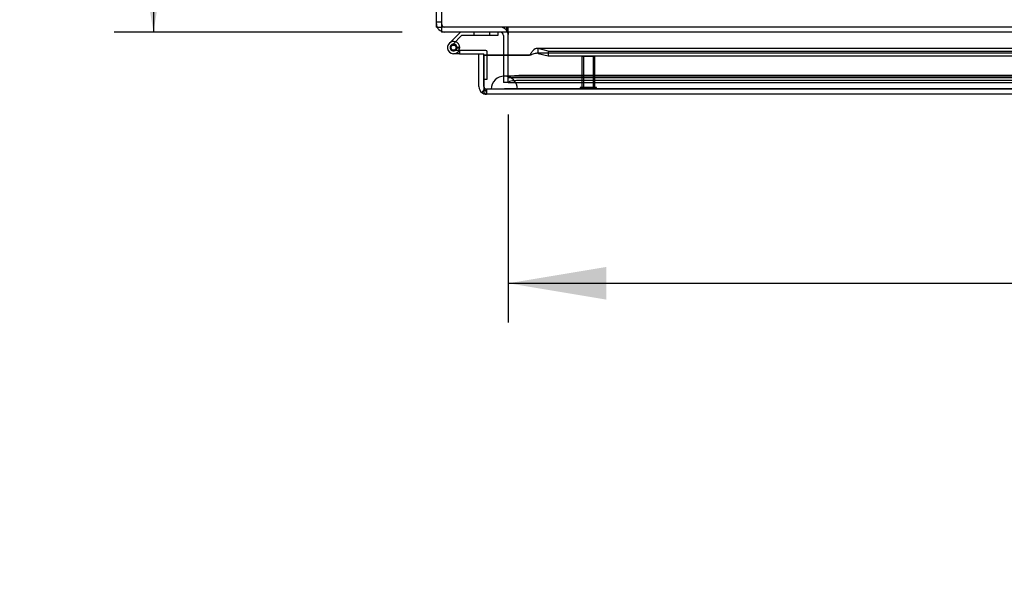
# Model space of a CAD drawing. Header units: inches. Extents: x 1 to 299, y -2 to 199.
# Tile 40 of 65: x 53 to 72, y 157 to 167. Entities that reach past the tile are written whole.
import ezdxf
from ezdxf.enums import TextEntityAlignment as Align
from ezdxf.lldxf.tags import DXFTag

# ---------------------------------------------------------------- set-up
doc = ezdxf.new("R2010")
doc.units = ezdxf.units.IN
doc.header["$MEASUREMENT"] = 0
for name, color, linetype in [('COM53933-3', 7, 'Continuous'), ('COM53955-3', 7, 'Continuous'), ('COM54746-60', 7, 'Continuous'), ('COM70220', 7, 'Continuous'), ('COM71175-1', 7, 'Continuous'), ('COM71180-3', 7, 'Continuous'), ('Default', 7, 'Continuous'), ('STD26258', 7, 'Continuous')]:
    doc.layers.add(name, color=color, linetype=linetype)
doc.styles.add('SEACAD_Times_New_Roman', font='times.ttf')
tags = doc.linetypes.add('HIDDEN2', pattern=[0.1875, 0.125, -0.0625]).pattern_tags.tags
tags[6:7] = [DXFTag(74, 4), DXFTag(75, 0), DXFTag(340, '0'), DXFTag(46, 0.0), DXFTag(50, 0.0), DXFTag(44, 0.0), DXFTag(45, 0.0)]
tags[4:5] = [DXFTag(74, 4), DXFTag(75, 0), DXFTag(340, '0'), DXFTag(46, 0.0), DXFTag(50, 0.0), DXFTag(44, 0.0), DXFTag(45, 0.0)]
doc.dimstyles.new('HAMMOND_(STH_-_300x200)', dxfattribs={"dimtxt": 1.5, "dimasz": 1.875, "dimexe": 0.75, "dimexo": 0.75, "dimgap": 0.375, "dimtad": 0, "dimtih": 1, "dimtoh": 1, "dimzin": 0, "dimdsep": 46, "dimtxsty": 'SEACAD_Times_New_Roman', "dimblk1": '_SE_FILLED', "dimblk2": '_SE_FILLED', "dimsah": 1, "dimcen": 0.75, "dimadec": 0, "dimazin": 0, "dimtfac": 0.8, "dimtofl": 0, "dimtmove": 1, "dimatfit": 3, "dimfxl": 1, "dimtolj": 1, "dimtzin": 0, "dimarcsym": 0})

# ---------------------------------------------------------------- blocks, each defined once
blk = doc.blocks.new('SE6')
at = {"layer": 'COM53933-3', "color": 7, "linetype": 'Continuous'}
for p, q in [((61.112, 178.739), (61.112, 167.181)), ((61.112, 167.181), (61.112, 167.038)), ((97.982, 167.038), (61.112, 167.038)), ((62.392, 167.038), (62.392, 166.99)), ((62.392, 166.595), (62.392, 166.99))]:
    blk.add_line(p, q, dxfattribs=at)
at = {"layer": 'COM53933-3', "color": 7, "linetype": 'HIDDEN2'}
for p, q in [((97.982, 167.133), (61.112, 167.133)), ((62.362, 167.038), (62.362, 167.133)), ((62.392, 167.038), (62.392, 167.133)), ((62.392, 166.214), (62.392, 166.595)), ((62.392, 166.167), (62.392, 166.214)), ((62.392, 166.071), (62.392, 166.167)), ((62.392, 166.167), (62.393, 166.166)), ((62.392, 166.166), (95.702, 166.166)), ((95.452, 166.207), (62.642, 166.207)), ((62.393, 166.073), (62.392, 166.071)), ((62.392, 166.071), (62.392, 166.071)), ((62.392, 166.071), (95.702, 166.071)), ((95.452, 166.113), (62.642, 166.113))]:
    blk.add_line(p, q, dxfattribs=at)
for centre, major_axis, start_param, end_param in [((62.642, 166.163), (-0.25, 0), 4.712389, 6.211302), ((62.642, 166.07), (0.25, 0), 1.570796, 3.06971)]:
    blk.add_ellipse(centre, major_axis=major_axis, ratio=0.173648, start_param=start_param, end_param=end_param, dxfattribs=at)
at = {"layer": 'COM53955-3', "color": 7, "linetype": 'Continuous'}
for p, q in [((78.958, 166.726), (62.94, 166.726)), ((62.965, 166.629), (62.965, 166.721)), ((63.154, 166.672), (62.965, 166.721)), ((61.829, 166.621), (61.924, 166.621)), ((61.829, 165.994), (61.829, 166.621)), ((61.924, 165.994), (61.924, 166.621)), ((61.924, 166.587), (61.924, 166.595)), ((62.799, 166.595), (61.924, 166.595)), ((61.924, 166.587), (61.924, 166.583)), ((62.799, 166.587), (61.924, 166.587)), ((61.924, 166.583), (61.924, 165.994)), ((62.799, 166.587), (62.799, 166.595)), ((62.965, 166.629), (63.154, 166.58)), ((63.154, 166.672), (63.154, 166.58)), ((63.154, 166.672), (78.958, 166.672)), ((63.154, 166.58), (78.958, 166.58)), ((61.924, 165.994), (61.924, 165.881)), ((61.924, 165.994), (61.924, 165.931)), ((61.924, 165.994), (61.924, 165.994)), ((61.924, 165.931), (61.885, 165.881)), ((61.971, 165.851), (61.972, 165.851)), ((96.061, 165.851), (61.972, 165.851)), ((61.972, 165.851), (61.972, 165.851))]:
    blk.add_line(p, q, dxfattribs=at)
at = {"layer": 'COM53955-3', "color": 7, "linetype": 'HIDDEN2'}
for p, q in [((95.093, 166.631), (62.94, 166.631)), ((61.924, 165.994), (61.924, 165.994)), ((96.061, 165.946), (61.972, 165.946)), ((61.972, 165.946), (61.972, 165.851)), ((61.972, 165.851), (61.972, 165.946))]:
    blk.add_line(p, q, dxfattribs=at)
at = {"layer": 'COM53955-3', "color": 7, "linetype": 'Continuous'}
for start, end in [(180, 232.4348), (232.4348, 269.8442), (269.9238, 270)]:
    blk.add_arc((61.972, 165.994), 0.143, start, end, dxfattribs=at)
at = {"layer": 'COM53955-3', "color": 7, "linetype": 'HIDDEN2'}
for start, end in [(180, 269.7731), (180, 269.7731), (269.7731, 270)]:
    blk.add_arc((61.972, 165.994), 0.048, start, end, dxfattribs=at)
at = {"layer": 'COM53955-3', "color": 7, "linetype": 'Continuous'}
for points, knots in [([(62.965, 166.721), (62.951, 166.727), (62.937, 166.728), (62.909, 166.72), (62.896, 166.712), (62.868, 166.688), (62.854, 166.673), (62.827, 166.637), (62.813, 166.616), (62.799, 166.595)], [0, 0, 0, 0, 0.25, 0.25, 0.5, 0.5, 0.75, 0.75, 1, 1, 1, 1]), ([(62.965, 166.629), (62.951, 166.631), (62.937, 166.632), (62.909, 166.629), (62.896, 166.626), (62.868, 166.618), (62.854, 166.613), (62.827, 166.601), (62.813, 166.594), (62.799, 166.587)], [0, 0, 0, 0, 0.25, 0.25, 0.5, 0.5, 0.75, 0.75, 1, 1, 1, 1]), ([(61.924, 165.881), (61.932, 165.871), (61.94, 165.864), (61.952, 165.856), (61.956, 165.854), (61.964, 165.852), (61.968, 165.851), (61.972, 165.851)], [0, 0, 0, 0, 0.5, 0.5, 0.75, 0.75, 1, 1, 1, 1])]:
    blk.add_open_spline(points, degree=3, knots=knots, dxfattribs=at)
at = {"layer": 'COM53955-3', "color": 7, "linetype": 'HIDDEN2'}
for points, knots in [([(61.972, 165.851), (61.972, 165.859), (61.972, 165.867), (61.972, 165.874), (61.972, 165.883), (61.971, 165.891), (61.971, 165.899), (61.971, 165.901), (61.971, 165.904), (61.971, 165.906), (61.971, 165.908), (61.971, 165.909), (61.97, 165.911), (61.97, 165.912), (61.97, 165.914), (61.97, 165.915), (61.969, 165.916), (61.969, 165.916), (61.969, 165.917), (61.968, 165.917), (61.968, 165.918), (61.967, 165.918), (61.965, 165.919), (61.963, 165.92), (61.961, 165.92), (61.957, 165.921), (61.953, 165.922), (61.949, 165.923), (61.945, 165.924), (61.94, 165.925), (61.936, 165.926), (61.932, 165.928), (61.928, 165.93), (61.924, 165.931)], [0, 0, 0, 0, 0.177165, 0.177165, 0.177165, 0.361608, 0.361608, 0.361608, 0.415508, 0.415508, 0.415508, 0.453914, 0.453914, 0.453914, 0.48497, 0.48497, 0.48497, 0.503403, 0.503403, 0.503403, 0.521794, 0.521794, 0.521794, 0.589718, 0.589718, 0.589718, 0.722354, 0.722354, 0.722354, 0.860771, 0.860771, 0.860771, 1, 1, 1, 1]), ([(61.924, 165.931), (61.931, 165.928), (61.938, 165.925), (61.95, 165.922), (61.953, 165.922), (61.959, 165.921), (61.961, 165.92), (61.964, 165.919), (61.965, 165.919), (61.967, 165.918), (61.968, 165.918), (61.969, 165.916), (61.97, 165.915), (61.97, 165.912), (61.97, 165.911), (61.971, 165.907), (61.971, 165.904), (61.971, 165.895), (61.971, 165.89), (61.971, 165.873), (61.971, 165.862), (61.971, 165.851)], [0, 0, 0, 0, 0.25, 0.25, 0.375, 0.375, 0.4375, 0.4375, 0.46875, 0.46875, 0.5, 0.5, 0.53125, 0.53125, 0.5625, 0.5625, 0.625, 0.625, 0.75, 0.75, 1, 1, 1, 1])]:
    blk.add_open_spline(points, degree=3, knots=knots, dxfattribs=at)
at = {"layer": 'COM54746-60', "color": 7, "linetype": 'Continuous'}
for p, q in [((61.477, 167.038), (61.265, 166.826)), ((61.329, 166.802), (61.502, 166.976)), ((61.502, 166.976), (62.196, 166.976)), ((62.196, 166.976), (62.196, 167.038)), ((61.281, 166.753), (61.281, 166.728)), ((61.356, 166.803), (61.331, 166.803)), ((61.406, 166.728), (61.406, 166.753)), ((61.461, 166.74), (61.406, 166.74)), ((61.331, 166.678), (61.356, 166.678)), ((61.46, 166.623), (61.344, 166.623)), ((61.46, 166.685), (61.447, 166.685)), ((61.961, 166.685), (61.46, 166.685)), ((61.46, 166.685), (61.46, 166.623)), ((61.46, 166.623), (61.924, 166.623)), ((61.924, 166.623), (61.924, 166.621)), ((61.986, 166.595), (61.986, 166.66)), ((61.924, 166.135), (61.924, 166.135))]:
    blk.add_line(p, q, dxfattribs=at)
at = {"layer": 'COM54746-60', "color": 7, "linetype": 'HIDDEN2'}
for p, q in [((61.731, 167.038), (61.731, 166.976)), ((62.035, 166.976), (62.035, 167.038)), ((61.308, 166.781), (61.329, 166.802)), ((61.406, 166.74), (61.399, 166.74)), ((61.399, 166.735), (61.46, 166.729)), ((61.447, 166.685), (61.344, 166.685)), ((61.986, 166.135), (61.986, 166.595)), ((61.924, 166.135), (61.986, 166.135))]:
    blk.add_line(p, q, dxfattribs=at)
blk.add_circle((61.344, 166.74), 0.05, dxfattribs=at)
at = {"layer": 'COM54746-60', "color": 7, "linetype": 'Continuous'}
for centre, radius, start, end in [((61.344, 166.74), 0.117, 132.392, 0), ((61.331, 166.753), 0.05, 90, 180), ((61.331, 166.728), 0.05, 180, 270), ((61.356, 166.753), 0.05, 0, 90), ((61.356, 166.728), 0.05, 270, 0), ((61.344, 166.74), 0.117, 0, 72.9726), ((61.961, 166.66), 0.025, 0, 90)]:
    blk.add_arc(centre, radius, start, end, dxfattribs=at)
at = {"layer": 'COM54746-60', "color": 7, "linetype": 'HIDDEN2'}
for radius, start, end in [(0.117, 72.9726, 132.392), (0.117, 72.9726, 132.392), (0.055, 131.1959, 0), (0.055, 0, 131.1959)]:
    blk.add_arc((61.344, 166.74), radius, start, end, dxfattribs=at)
at = {"layer": 'COM70220', "color": 7, "linetype": 'HIDDEN2'}
for p, q in [((62.566, 166.196), (62.316, 166.196)), ((95.466, 166.196), (62.566, 166.196)), ((62.316, 165.95), (62.067, 165.948)), ((62.566, 165.948), (62.067, 165.948)), ((62.067, 165.948), (62.067, 165.947)), ((62.566, 165.947), (62.067, 165.947)), ((62.566, 165.95), (62.316, 165.95)), ((62.565, 165.948), (62.316, 165.95)), ((62.565, 165.947), (62.565, 165.948)), ((95.466, 165.95), (62.566, 165.95)), ((95.466, 165.948), (62.566, 165.948)), ((95.466, 165.947), (62.566, 165.947))]:
    blk.add_line(p, q, dxfattribs=at)
blk.add_arc((62.316, 165.946), 0.25, 0, 180, dxfattribs=at)
at = {"layer": 'COM71175-1', "color": 7, "linetype": 'Continuous'}
for p, q in [((61.017, 167.133), (61.017, 178.744)), ((61.017, 167.133), (61.112, 167.133)), ((62.297, 166.973), (62.297, 166.595))]:
    blk.add_line(p, q, dxfattribs=at)
at = {"layer": 'COM71175-1', "color": 7, "linetype": 'HIDDEN2'}
for p, q in [((61.112, 167.228), (61.017, 167.228)), ((62.297, 166.595), (62.297, 166.071)), ((62.392, 166.071), (62.297, 166.071))]:
    blk.add_line(p, q, dxfattribs=at)
for centre, radius, start, end in [((61.177, 167.198), 0.16, 180, 203.9695), ((61.177, 167.198), 0.065, 180, 270), ((62.232, 166.973), 0.16, 23.9695, 90), ((61.177, 167.198), 0.16, 246.0305, 270)]:
    blk.add_arc(centre, radius, start, end, dxfattribs=at)
at = {"layer": 'COM71175-1', "color": 7, "linetype": 'Continuous'}
for centre, radius, start, end in [((61.177, 167.198), 0.16, 203.9695, 246.0305), ((62.232, 166.973), 0.065, 0, 90), ((62.232, 166.973), 0.16, 0, 23.9695)]:
    blk.add_arc(centre, radius, start, end, dxfattribs=at)
at = {"layer": 'COM71180-3', "color": 7, "linetype": 'HIDDEN2'}
blk.add_line((62.392, 166.071), (95.702, 166.071), dxfattribs=at)
at = {"layer": 'STD26258', "color": 7, "linetype": 'HIDDEN2'}
for p, q in [((64.049, 166.571), (63.799, 166.571)), ((63.799, 166.571), (63.799, 165.977)), ((63.83, 166.571), (63.83, 165.977)), ((64.018, 166.571), (64.018, 165.977)), ((64.049, 165.977), (64.049, 166.571)), ((64.08, 165.977), (63.768, 165.977)), ((63.768, 165.977), (63.768, 165.946)), ((64.08, 165.946), (64.08, 165.977))]:
    blk.add_line(p, q, dxfattribs=at)
blk = doc.blocks.new('DMBLK2872')
at = {"layer": 'Default', "linetype": 'Continuous'}
for points in [[(55.29, 189.223), (55.915, 189.223), (55.602, 191.098)], [(55.29, 168.913), (55.602, 167.038), (55.915, 168.913)]]:
    blk.add_hatch(color=7, dxfattribs=at).paths.add_polyline_path(points)
at = {"layer": 'Default', "color": 7, "linetype": 'Continuous'}
for p, q in [((60.362, 191.098), (54.852, 191.098)), ((55.602, 191.098), (55.602, 180.343)), ((55.602, 178.318), (55.602, 167.038)), ((60.362, 167.038), (54.852, 167.038))]:
    blk.add_line(p, q, dxfattribs=at)
at = {"layer": 'Default', "color": 7, "linetype": 'Continuous', "style": 'SEACAD_Times_New_Roman'}
blk.add_text('24.06', height=1.5, dxfattribs=at).set_placement((53.043, 179.818), align=Align.TOP_LEFT)
blk = doc.blocks.new('_SE_FILLED')
at = {"color": 0}
blk.add_line((0, 0), (-1, 0), dxfattribs=at)
blk.add_solid([(0, 0), (-1, -0.1665), (-1, 0.1665), (0, 0)], dxfattribs=at)
blk = doc.blocks.new('DMBLK2873')
at = {"layer": 'Default', "linetype": 'Continuous'}
for points in [[(64.267, 161.921), (64.267, 162.546), (62.392, 162.233)], [(93.827, 161.921), (95.702, 162.233), (93.827, 162.546)]]:
    blk.add_hatch(color=7, dxfattribs=at).paths.add_polyline_path(points)
at = {"layer": 'Default', "color": 7, "linetype": 'Continuous'}
for p, q in [((62.392, 165.464), (62.392, 161.483)), ((95.702, 165.464), (95.702, 161.483)), ((62.392, 162.233), (73.652, 162.233)), ((84.442, 162.233), (95.702, 162.233))]:
    blk.add_line(p, q, dxfattribs=at)
at = {"layer": 'Default', "color": 7, "linetype": 'Continuous', "style": 'SEACAD_Times_New_Roman'}
for s, p in [('33.31', (76.488, 162.983)), ('DOOR', (75.901, 160.733)), ('OPENING', (74.177, 158.483))]:
    blk.add_text(s, height=1.5, dxfattribs=at).set_placement(p, align=Align.TOP_LEFT)

msp = doc.modelspace()

# ---------------------------------------------------------------- block references
at = {"layer": 'Default'}
msp.add_blockref('SE6', (0, 0), dxfattribs=at)

# ---------------------------------------------------------------- dimensions: what is measured, and where the dimension line sits
at = {"layer": 'Default', "color": 7, "linetype": 'Continuous'}
for base, p1, p2, angle, text, picture, middle in [((55.602, 191.098), (61.112, 191.098), (61.112, 167.038), 270, '\\A1;<>', 'DMBLK2872', (55.602, 179.068)), ((62.392, 162.233), (62.392, 166.214), (95.702, 166.214), 0, '\\A1;<>\\PDOOR\\XOPENING', 'DMBLK2873', (79.047, 162.233))]:
    dim = msp.add_linear_dim(base=base, p1=p1, p2=p2, angle=angle, text=text, dimstyle='HAMMOND_(STH_-_300x200)', override={"dimtmove": 0}, dxfattribs=at)
    dim.commit()
    dim.dimension.update_dxf_attribs({"geometry": picture, "text_midpoint": middle, "dimtype": 161})

doc.saveas('drawing.dxf')
